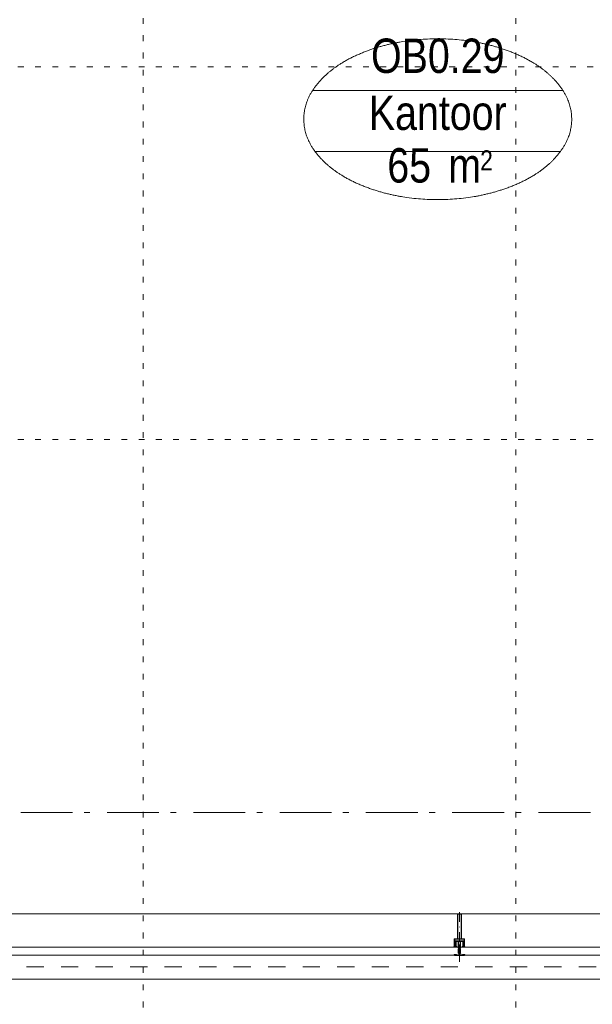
# Model space of a CAD drawing. Header units: millimetres. Extents: x 18442 to 242186, y -49554 to 63508.
# Tile 71 of 175: x 211390 to 214155, y -41685 to -36931. Entities that reach past the tile are written whole.
import ezdxf
from ezdxf.enums import TextEntityAlignment as Align

# ---------------------------------------------------------------- set-up
doc = ezdxf.new("R2010")
doc.units = ezdxf.units.MM
doc.header["$LTSCALE"] = 400
doc.header["$PDMODE"] = 1
doc.header["$PDSIZE"] = 15
for name, pattern in [('STYLE_01', [0.416641, 0.208282, -0.208359]), ('STYLE_05', [0.208282, 0.069427, -0.138855]), ('STYLE_06', [1.041641, 0.625, -0.208282, 0.069427, -0.138931]), ('STYLE_15', [0.240945, 0.11811, -0.059055, 0.004724, -0.059055]), ('STYLE_16', [0.177165, 0.11811, -0.059055])]:
    doc.linetypes.add(name, pattern=pattern)
for name, color, linetype, lineweight in [('1800_GRID', 9, 'STYLE_01', 9), ('Buitenkozijnen', 140, 'Continuous', 15), ('None', 7, 'Continuous', 9), ('Ruimtenummers', 92, 'Continuous', 25)]:
    doc.layers.add(name, color=color, linetype=linetype, lineweight=lineweight)
doc.styles.add('Arial Narrow', font='ARIALN.TTF', dxfattribs={"height": 211.666667})

# ---------------------------------------------------------------- blocks, each defined once
blk = doc.blocks.new('Ruimtenummer UV 50')
at = {"layer": 'Ruimtenummers', "color": 8, "lineweight": 5}
for p, q in [((602.2, 156.5), (-602.3, 156.5)), ((594.7, -137.5), (-594.8, -137.5))]:
    blk.add_line(p, q, dxfattribs=at)
blk.add_open_spline([(-323.4, 353.8), (-173.3, 405.8), (173.3, 405.8), (323.4, 353.8), (473.5, 301.8), (560.1, 211.8), (646.8, 121.7), (646.8, 17.7), (646.8, -86.3), (560.1, -176.3), (473.5, -266.4), (323.4, -318.4), (173.3, -370.4), (-173.3, -370.4), (-323.4, -318.4), (-473.5, -266.4), (-560.2, -176.3), (-646.8, -86.3), (-646.8, 17.7), (-646.8, 121.7), (-560.2, 211.8), (-473.5, 301.8), (-323.4, 353.8)], degree=2, knots=[0, 0, 0, 0.09962, 0.19924, 0.19924, 0.283607, 0.283607, 0.349619, 0.349619, 0.415638, 0.415638, 0.5, 0.5, 0.59962, 0.69924, 0.69924, 0.783607, 0.783607, 0.849619, 0.849619, 0.915638, 0.915638, 1, 1, 1], dxfattribs=at)
at = {"layer": 'Ruimtenummers', "attachment_point": 2, "style": 'Arial Narrow'}
for s, insert, char_height in [(' 2', (220.1, -132.8), 96.8), (' m', (103.6, -122.2), 165.95)]:
    blk.add_mtext(s, dxfattribs=dict(at, insert=insert, char_height=char_height))
at = {"layer": 'Ruimtenummers', "style": 'Arial Narrow'}
for tag, p in [('Nummer', (0, 406.9)), ('Naam', (0, 131.7)), ('Oppervlak', (-137.9, -122.2))]:
    blk.add_attdef(tag, text='', height=165.9, dxfattribs=at).set_placement(p, align=Align.TOP_CENTER)
blk = doc.blocks.new('*U1206')
at = {"layer": 'None', "color": 8, "lineweight": 5, "flags": 128}
for points in [[(-5, -154.3), (-5, -154.3, 0.414214), (-5.5, -154.8), (-5.5, -172.5), (-5.5, -172.5, 0.414214), (-5, -173), (-4, -173), (-4, -173, 0.414214), (-3.5, -172.5), (-3.5, -172.5, 0.414214), (-4, -172), (-4.5, -172), (-4.5, -168.8), (-4.5, -168.8, -0.414214), (-4, -168.3), (-2.7, -168.3), (-2.7, -168.3, 0.221695), (-1.9, -167.9), (-0.8, -166.5), (-0.8, -166.5, -0.466308), (0.8, -166.5), (2, -167.9), (2, -167.9, 0.221695), (2.7, -168.3), (4, -168.3), (4, -168.3, -0.414214), (4.5, -168.8), (4.5, -172), (4, -172), (4, -172, 0.414214), (3.5, -172.5), (3.5, -172.5, 0.414214), (4, -173), (5, -173), (5, -173, 0.414214), (5.5, -172.5), (5.5, -154.8), (5.5, -154.8, 0.414214), (5, -154.3), (4.7, -154.3), (4.7, -155), (4.7, -155, -0.414214), (4.4, -155.3), (4.1, -155.3), (4.1, -155.3, -0.414214), (3.3, -154.5), (3.3, -150.6), (3.3, -150.6, -0.414214), (4.1, -149.8), (4.4, -149.8), (4.4, -149.8, -0.414214), (4.7, -150.1), (4.7, -150.8), (5, -150.8), (5, -150.8, 0.414214), (5.5, -150.3), (5.5, -137.6), (5.5, -137.6, 0.351868), (5.3, -137.3), (5.3, -137.3, 0.351868), (4.9, -137.5), (4.1, -139.2), (4.1, -139.2, 0.314902), (4.2, -139.4), (4.5, -139.7), (4.5, -139.7, -0.198912), (4.5, -139.9), (4.5, -140.1), (4.5, -140.1, -0.198912), (4.5, -140.3), (4.2, -140.6), (4.2, -140.6, 0.414214), (4.2, -140.8), (4.5, -141.1), (4.5, -141.1, -0.198912), (4.5, -141.3), (4.5, -141.5), (4.5, -141.5, -0.198912), (4.5, -141.7), (4.2, -142), (4.2, -142, 0.414214), (4.2, -142.2), (4.5, -142.5), (4.5, -142.5, -0.198912), (4.5, -142.7), (4.5, -143.2), (4.5, -143.2, -0.087489), (4.5, -143.3), (4.2, -144.1), (4.2, -148.5), (4.2, -148.5, -0.414214), (3.9, -148.8), (-3.9, -148.8), (-3.9, -148.8, -0.414214), (-4.2, -148.5), (-4.2, -144.1), (-4.5, -143.3), (-4.5, -143.3, -0.087489), (-4.5, -143.2), (-4.5, -142.7), (-4.5, -142.7, -0.198912), (-4.4, -142.5), (-4.1, -142.2), (-4.1, -142.2, 0.414214), (-4.1, -142), (-4.4, -141.7), (-4.4, -141.7, -0.198912), (-4.5, -141.5), (-4.5, -141.3), (-4.5, -141.3, -0.198912), (-4.4, -141.1), (-4.1, -140.8), (-4.1, -140.8, 0.414214), (-4.1, -140.6), (-4.4, -140.3), (-4.4, -140.3, -0.198912), (-4.5, -140.1), (-4.5, -139.9), (-4.5, -139.9, -0.198912), (-4.4, -139.7), (-4.1, -139.4), (-4.1, -139.4, 0.314902), (-4.1, -139.2), (-4.9, -137.5), (-4.9, -137.5, 0.351868), (-5.3, -137.3), (-5.3, -137.3, 0.351868), (-5.5, -137.6), (-5.5, -150.3), (-5.5, -150.3, 0.414214), (-5, -150.8), (-4.7, -150.8), (-4.7, -150.1), (-4.7, -150.1, -0.414214), (-4.4, -149.8), (-4.1, -149.8), (-4.1, -149.8, -0.414214), (-3.3, -150.6), (-3.3, -154.5), (-3.3, -154.5, -0.414214), (-4.1, -155.3), (-4.4, -155.3), (-4.4, -155.3, -0.414214), (-4.7, -155), (-4.7, -154.3)], [(-4.5, -161.7, -0.414214), (-4, -161.2), (-2.7, -161.2), (-2.7, -161.2, 0.414214), (-2.5, -161), (-2.5, -160.4), (-2.5, -160.4, 0.414214), (-2.7, -160.2), (-4, -160.2), (-4, -160.2, -0.414214), (-4.5, -159.7), (-4.5, -156.8), (-4.5, -156.8, -0.414214), (-4, -156.3), (4, -156.3), (4, -156.3, -0.414214), (4.5, -156.8), (4.5, -159.7), (4.5, -159.7, -0.414214), (4, -160.2), (2.7, -160.2), (2.7, -160.2, 0.414214), (2.5, -160.4), (2.5, -161), (2.5, -161, 0.414214), (2.7, -161.2), (4, -161.2), (4, -161.2, -0.414214), (4.5, -161.7), (4.5, -166.8), (4.5, -166.8, -0.414214), (4, -167.3), (3, -167.3), (3, -167.3, -0.221695), (2.6, -167.1), (1.5, -165.9), (1.5, -165.9, 0.466308), (-1.5, -165.9), (-2.6, -167.1), (-2.6, -167.1, -0.221695), (-2.9, -167.3), (-4, -167.3), (-4, -167.3, -0.414214), (-4.5, -166.8), (-4.5, -161.7)], [(-1.8, -149.8, 0.414214), (-2.3, -150.3), (-2.3, -155.1), (-2.3, -155.1, 0.414214), (-2.1, -155.3), (2.1, -155.3), (2.1, -155.3, 0.414214), (2.3, -155.1), (2.3, -150.3), (2.3, -150.3, 0.414214), (1.8, -149.8), (-1.8, -149.8)]]:
    blk.add_lwpolyline(points, format="xyb", close=True, dxfattribs=at)
blk = doc.blocks.new('*U1207')
at = {"layer": 'None', "color": 8, "lineweight": 5, "flags": 128}
for points in [[(-13.5, -182.8), (-13.5, -181.9), (-14.5, -181.1), (-14.5, -181.1, 0.36397), (-14.9, -181.1), (-14.9, -181.1), (-15.4, -181.5), (-15.4, -181.5, -0.36397), (-15.8, -181.5), (-15.8, -181.5), (-16.3, -181.1), (-16.3, -181.1, 0.36397), (-16.7, -181.1), (-16.7, -181.1), (-17.2, -181.5), (-17.2, -181.5, -0.36397), (-17.6, -181.5), (-17.6, -181.5), (-18.1, -181.1), (-18.1, -181.1, 0.36397), (-18.5, -181.1), (-18.5, -181.1), (-19, -181.5), (-19, -181.5, -0.36397), (-19.4, -181.5), (-19.4, -181.5), (-19.9, -181.1), (-19.9, -181.1, 0.36397), (-20.3, -181.1), (-20.3, -181.1), (-20.8, -181.5), (-20.8, -181.5, -0.36397), (-21.2, -181.5), (-21.2, -181.5), (-21.7, -181.1), (-21.7, -181.1, 0.36397), (-22.1, -181.1), (-22.1, -181.1), (-22.4, -181.3), (-23.2, -181.3), (-23.5, -181.1), (-23.5, -181.1, 0.36397), (-23.9, -181.1), (-23.9, -181.1), (-24.2, -181.3), (-24.5, -181.3), (-24.5, -181.3, -0.267949), (-24.8, -181.2), (-24.8, -181.2), (-24.9, -180.9), (-24.9, -180.9, 0.339454), (-25.3, -180.7), (-25.3, -180.7, 0.339454), (-25.5, -181), (-25.5, -181), (-25.5, -184.4), (-25.5, -184.4, 0.414214), (-25.2, -184.7), (-25.2, -184.7), (-24.3, -184.7), (-24.3, -184.7, 0.414214), (-24, -184.4), (-24, -184.4), (-24, -182.7), (-24, -182.7, 0.236068), (-24.1, -182.5), (-24.1, -182.5), (-24.1, -182.5, -0.548276), (-24, -182.2), (-24, -182.2, -0.548276), (-23.8, -182.4), (-23.8, -182.4), (-23.8, -182.4, 0.250388), (-23.6, -182.3), (-23.6, -182.3), (-22.8, -182.3), (-22.8, -182.3, -0.414214), (-22.5, -182.6), (-22.5, -182.6), (-22.5, -183.3), (-22.5, -183.3, 0.414214), (-22.2, -183.6), (-22.2, -183.6), (-22, -183.6), (-22, -183.6, 0.131652), (-21.8, -183.5), (-21.8, -183.5), (-20.5, -182.8), (-13.5, -182.8)], [(-6, -180.7), (-6, -180.7, -0.388879), (-8.7, -183.2), (-8.7, -183.2), (-20.4, -183.2), (-21.6, -183.9), (-22.9, -183.9), (-22.9, -182.7), (-23.8, -182.7), (-23.8, -184.8), (23.8, -184.8), (23.8, -182.7), (22.9, -182.7), (22.9, -183.9), (21.7, -183.9), (20.4, -183.2), (8.7, -183.2), (8.7, -183.2, -0.388879), (6, -180.7), (6, -180.7), (5.3, -173.2), (2.5, -173.2), (2.5, -171.2), (-2.5, -171.2), (-2.5, -173.2), (-5.3, -173.2), (-6, -180.7)], [(13.5, -182.8), (13.5, -181.9), (14.5, -181.1), (14.5, -181.1, -0.36397), (14.9, -181.1), (14.9, -181.1), (15.4, -181.5), (15.4, -181.5, 0.36397), (15.8, -181.5), (15.8, -181.5), (16.3, -181.1), (16.3, -181.1, -0.36397), (16.7, -181.1), (16.7, -181.1), (17.2, -181.5), (17.2, -181.5, 0.36397), (17.6, -181.5), (17.6, -181.5), (18.1, -181.1), (18.1, -181.1, -0.36397), (18.5, -181.1), (18.5, -181.1), (19, -181.5), (19, -181.5, 0.36397), (19.4, -181.5), (19.4, -181.5), (19.9, -181.1), (19.9, -181.1, -0.36397), (20.3, -181.1), (20.3, -181.1), (20.8, -181.5), (20.8, -181.5, 0.36397), (21.2, -181.5), (21.2, -181.5), (21.7, -181.1), (21.7, -181.1, -0.36397), (22.1, -181.1), (22.1, -181.1), (22.4, -181.3), (23.2, -181.3), (23.5, -181.1), (23.5, -181.1, -0.36397), (23.9, -181.1), (23.9, -181.1), (24.2, -181.3), (24.5, -181.3), (24.5, -181.3, 0.267949), (24.8, -181.2), (24.8, -181.2), (25, -180.9), (25, -180.9, -0.339454), (25.3, -180.7), (25.3, -180.7, -0.339454), (25.5, -181), (25.5, -181), (25.5, -184.4), (25.5, -184.4, -0.414214), (25.2, -184.7), (25.2, -184.7), (24.3, -184.7), (24.3, -184.7, -0.414214), (24, -184.4), (24, -184.4), (24, -182.7), (24, -182.7, -0.236068), (24.1, -182.5), (24.1, -182.5), (24.1, -182.5, 0.548276), (24.1, -182.2), (24.1, -182.2, 0.548276), (23.9, -182.4), (23.9, -182.4), (23.9, -182.4, -0.250388), (23.6, -182.3), (23.6, -182.3), (22.8, -182.3), (22.8, -182.3, 0.414214), (22.5, -182.6), (22.5, -182.6), (22.5, -183.3), (22.5, -183.3, -0.414214), (22.2, -183.6), (22.2, -183.6), (22, -183.6), (22, -183.6, -0.131652), (21.8, -183.5), (21.8, -183.5), (20.5, -182.8), (13.5, -182.8)]]:
    blk.add_lwpolyline(points, format="xyb", close=True, dxfattribs=at)
blk = doc.blocks.new('verticale stijl 150x50 UV')
at = {"layer": 'None', "color": 8, "linetype": 'STYLE_15', "lineweight": 5}
blk.add_line((0, -216), (0, 35), dxfattribs=at)
at = {"layer": 'None', "color": 8, "lineweight": 5}
for p, q in [((-24.8, -133.4), (-24.8, -133.4)), ((-24.8, -134.2), (-24.8, -134.2)), ((-24.8, -135), (-24.8, -135)), ((-24.8, -135.8), (-24.8, -135.8)), ((-24.8, -136.6), (-24.8, -136.6)), ((-24.8, -137.4), (-24.8, -137.4)), ((-24.8, -138.3), (-24.8, -138.3)), ((-24.8, -139.1), (-24.8, -139.1)), ((-24.8, -139.9), (-24.8, -139.9)), ((-24.8, -140.7), (-24.8, -140.7)), ((-24.8, -141.5), (-24.8, -141.5)), ((-24.8, -142.3), (-24.8, -142.3)), ((-24, -133), (-24, -133)), ((-24, -133.8), (-24, -133.8)), ((-24, -134.6), (-24, -134.6)), ((-24, -135.4), (-24, -135.4)), ((-24, -136.2), (-24, -136.2)), ((-24, -137), (-24, -137)), ((-24, -137.9), (-24, -137.9)), ((-24, -138.7), (-24, -138.7)), ((-24, -139.5), (-24, -139.5)), ((-24, -140.3), (-24, -140.3)), ((-24, -141.1), (-24, -141.1)), ((-24, -141.9), (-24, -141.9)), ((-23.2, -133.4), (-23.2, -133.4)), ((-23.2, -134.2), (-23.2, -134.2)), ((-23.2, -135), (-23.2, -135)), ((-23.2, -135.8), (-23.2, -135.8)), ((-23.2, -136.6), (-23.2, -136.6)), ((-23.2, -137.4), (-23.2, -137.4)), ((-23.2, -138.3), (-23.2, -138.3)), ((-23.2, -139.1), (-23.2, -139.1)), ((-23.2, -139.9), (-23.2, -139.9)), ((-23.2, -140.7), (-23.2, -140.7)), ((-23.2, -141.5), (-23.2, -141.5)), ((-22.4, -133), (-22.4, -133)), ((-22.4, -133.8), (-22.4, -133.8)), ((-22.4, -134.6), (-22.4, -134.6)), ((-22.4, -140.3), (-22.4, -140.3)), ((-22.4, -141.1), (-22.4, -141.1)), ((-21.6, -126.9), (-21.6, -126.9)), ((-21.6, -127.7), (-21.6, -127.7)), ((-21.6, -128.5), (-21.6, -128.5)), ((-21.6, -129.3), (-21.6, -129.3)), ((-21.6, -130.1), (-21.6, -130.1)), ((-21.6, -130.9), (-21.6, -130.9)), ((-21.6, -131.8), (-21.6, -131.8)), ((-21.6, -132.6), (-21.6, -132.6)), ((-21.6, -133.4), (-21.6, -133.4)), ((-21.6, -134.2), (-21.6, -134.2)), ((-21.6, -135), (-21.6, -135)), ((-21.6, -139.9), (-21.6, -139.9)), ((-21.6, -140.7), (-21.6, -140.7)), ((-21.6, -141.5), (-21.6, -141.5)), ((-20.7, -126.5), (-20.7, -126.5)), ((-20.7, -128.9), (-20.7, -128.9)), ((-20.7, -129.7), (-20.7, -129.7)), ((-20.7, -130.5), (-20.7, -130.5)), ((-20.7, -131.4), (-20.7, -131.4)), ((-20.7, -132.2), (-20.7, -132.2)), ((-20.7, -133), (-20.7, -133)), ((-20.7, -133.8), (-20.7, -133.8)), ((-20.7, -134.6), (-20.7, -134.6)), ((-20.7, -135.4), (-20.7, -135.4)), ((-20.7, -136.2), (-20.7, -136.2)), ((-20.7, -137), (-20.7, -137)), ((-20.7, -137.9), (-20.7, -137.9)), ((-20.7, -138.7), (-20.7, -138.7)), ((-20.7, -139.5), (-20.7, -139.5)), ((-20.7, -140.3), (-20.7, -140.3)), ((-20.7, -141.1), (-20.7, -141.1)), ((-19.9, -126.1), (-19.9, -126.1)), ((-19.9, -130.1), (-19.9, -130.1)), ((-19.9, -130.9), (-19.9, -130.9)), ((-19.9, -131.8), (-19.9, -131.8)), ((-19.9, -132.6), (-19.9, -132.6)), ((-19.9, -133.4), (-19.9, -133.4)), ((-19.9, -134.2), (-19.9, -134.2)), ((-19.9, -135), (-19.9, -135)), ((-19.9, -135.8), (-19.9, -135.8)), ((-19.9, -136.6), (-19.9, -136.6)), ((-19.9, -137.4), (-19.9, -137.4)), ((-19.9, -138.3), (-19.9, -138.3)), ((-19.9, -139.1), (-19.9, -139.1)), ((-19.9, -139.9), (-19.9, -139.9)), ((-19.9, -140.7), (-19.9, -140.7)), ((-19.9, -141.5), (-19.9, -141.5)), ((-19.9, -142.3), (-19.9, -142.3)), ((-19.1, -126.5), (-19.1, -126.5)), ((-19.1, -127.3), (-19.1, -127.3)), ((-19.1, -128.9), (-19.1, -128.9)), ((-19.1, -129.7), (-19.1, -129.7)), ((-19.1, -130.5), (-19.1, -130.5)), ((-19.1, -131.4), (-19.1, -131.4)), ((-19.1, -132.2), (-19.1, -132.2)), ((-19.1, -133), (-19.1, -133)), ((-19.1, -133.8), (-19.1, -133.8)), ((-19.1, -134.6), (-19.1, -134.6)), ((-19.1, -140.3), (-19.1, -140.3)), ((-19.1, -141.1), (-19.1, -141.1)), ((-19.1, -141.9), (-19.1, -141.9)), ((-18.3, -127.7), (-18.3, -127.7)), ((-18.3, -128.5), (-18.3, -128.5)), ((-18.3, -129.3), (-18.3, -129.3)), ((-18.3, -133.4), (-18.3, -133.4)), ((-18.3, -134.2), (-18.3, -134.2)), ((-18.3, -135), (-18.3, -135)), ((-18.3, -139.9), (-18.3, -139.9)), ((-18.3, -140.7), (-18.3, -140.7)), ((-18.3, -141.5), (-18.3, -141.5)), ((-18.3, -142.3), (-18.3, -142.3)), ((-17.5, -133), (-17.5, -133)), ((-17.5, -133.8), (-17.5, -133.8)), ((-17.5, -134.6), (-17.5, -134.6)), ((-17.5, -135.4), (-17.5, -135.4)), ((-17.5, -136.2), (-17.5, -136.2)), ((-17.5, -137), (-17.5, -137)), ((-17.5, -137.9), (-17.5, -137.9)), ((-17.5, -138.7), (-17.5, -138.7)), ((-17.5, -139.5), (-17.5, -139.5)), ((-17.5, -140.3), (-17.5, -140.3)), ((-17.5, -141.1), (-17.5, -141.1)), ((-17.5, -141.9), (-17.5, -141.9)), ((-16.7, -133.4), (-16.7, -133.4)), ((-16.7, -134.2), (-16.7, -134.2)), ((-16.7, -135), (-16.7, -135)), ((-16.7, -135.8), (-16.7, -135.8)), ((-16.7, -136.6), (-16.7, -136.6)), ((-16.7, -137.4), (-16.7, -137.4)), ((-16.7, -138.3), (-16.7, -138.3)), ((-16.7, -139.1), (-16.7, -139.1)), ((-16.7, -139.9), (-16.7, -139.9)), ((-16.7, -140.7), (-16.7, -140.7)), ((-16.7, -141.5), (-16.7, -141.5)), ((-16.7, -142.3), (-16.7, -142.3)), ((-15.9, -141.1), (-15.9, -141.1)), ((-15.9, -141.9), (-15.9, -141.9)), ((-15.1, -142.3), (-15.1, -142.3)), ((-14.2, -141.9), (-14.2, -141.9)), ((-25.6, -142.7), (-25.6, -142.7)), ((-25.6, -144.4), (-25.6, -144.4)), ((-24.8, -143.1), (-24.8, -143.1)), ((-24.8, -144.8), (-24.8, -144.8)), ((-24, -142.7), (-24, -142.7)), ((-24, -144.4), (-24, -144.4)), ((-23.2, -144.8), (-23.2, -144.8)), ((-22.4, -144.4), (-22.4, -144.4)), ((-21.6, -144.8), (-21.6, -144.8)), ((-20.7, -144.4), (-20.7, -144.4)), ((-19.9, -143.1), (-19.9, -143.1)), ((-19.9, -143.9), (-19.9, -143.9)), ((-17.5, -142.7), (-17.5, -142.7)), ((-16.7, -143.1), (-16.7, -143.1)), ((-15.9, -142.7), (-15.9, -142.7)), ((-15.9, -144.4), (-15.9, -144.4)), ((-15.1, -143.1), (-15.1, -143.1)), ((-15.1, -143.9), (-15.1, -143.9)), ((-15.1, -144.8), (-15.1, -144.8)), ((-14.2, -142.7), (-14.2, -142.7)), ((-14.2, -143.5), (-14.2, -143.5)), ((-14.2, -144.4), (-14.2, -144.4)), ((-13.4, -143.1), (-13.4, -143.1)), ((-13.4, -143.9), (-13.4, -143.9))]:
    blk.add_line(p, q, dxfattribs=at)
at = {"layer": 'None', "color": 8, "linetype": 'STYLE_16', "lineweight": 5}
for p, q in [((-2.2, -155.1), (0, -154.5)), ((-2.2, -156.7), (-2.2, -155.1)), ((-1.5, -156.9), (-1.5, -155)), ((-1, -157), (-1, -155.1)), ((2.3, -155.1), (0, -154.5)), ((1, -157), (1, -155.1)), ((1.5, -156.9), (1.5, -155)), ((2.3, -156.7), (2.3, -155.1))]:
    blk.add_line(p, q, dxfattribs=at)
at = {"layer": 'None', "color": 8, "linetype": 'Continuous', "lineweight": 5, "flags": 128}
for points in [[(-10, 15.4), (10, 15.4), (10, -104.8), (25, -104.8), (25, -116.8), (-25, -116.8), (-25, -104.8), (-10, -104.8)], [(-8, 13.4), (-8, -104.8), (8, -104.8), (8, 13.4)], [(8, -106.8), (-8, -106.8), (-23, -106.8), (-23, -114.8), (23, -114.8), (23, -106.8)]]:
    blk.add_lwpolyline(points, close=True, dxfattribs=at)
at = {"layer": 'None', "color": 8, "lineweight": 5, "flags": 128}
for points in [[(-14.8, -144.8), (-14.8, -144.8, 0.390793), (-13.2, -143.5), (-13.2, -143.5, 0.390793), (-14.4, -141.8), (-14.4, -141.8, -0.352623), (-16, -139.9), (-16, -133.1), (-16, -133.1, 0.414214), (-16.3, -132.8), (-17.6, -132.8), (-18.1, -133), (-18.1, -133, -0.520293), (-18.3, -132.8), (-18.3, -130.1), (-18.2, -130), (-18.2, -128), (-18.2, -128, -0.577863), (-18.1, -127.7), (-18, -127.7), (-18, -127.7, 0.366605), (-17.7, -127.5), (-17.7, -127.5, 0.366605), (-17.9, -127.1), (-17.9, -127.1, -0.130834), (-19.2, -126.1), (-19.2, -126.1, 0.439074), (-20.7, -126.1), (-20.7, -126.1, -0.133252), (-22, -127.1), (-22, -127.1, 0.366605), (-22.2, -127.5), (-22.2, -127.5, 0.366605), (-21.9, -127.7), (-21.8, -127.7), (-21.8, -127.7, -0.577455), (-21.8, -128), (-21.8, -130), (-21.6, -130.1), (-21.6, -132.8), (-21.6, -132.8, -0.52048), (-21.9, -133), (-22.4, -132.8), (-24.7, -132.8), (-24.7, -132.8, 0.414214), (-25, -133.1), (-25, -140.9), (-25, -140.9, -0.255976), (-25.9, -142.6), (-25.9, -142.6, 0.749676), (-25.3, -144.8), (-21.2, -144.8), (-21.2, -144.8, 0.414214), (-19.2, -142.8), (-19.2, -142.8, -0.402808), (-18.7, -142.3), (-18.7, -142.3, -0.402808), (-18.2, -142.8), (-18.2, -142.8, 0.233259), (-18, -143.1), (-14.6, -143.6), (-14.6, -143.6, -0.419014), (-14.5, -143.7), (-14.5, -143.7, -0.419014), (-14.6, -143.8), (-16, -143.8), (-16, -143.8, 0.414214), (-16.5, -144.3), (-16.5, -144.3, 0.414214), (-16, -144.8)], [(-23.2, -141.6), (-23.2, -141.6, 0.418874), (-23.7, -142.1), (-23.7, -142.1, -0.396568), (-25.3, -143.4), (-25.3, -143.4, 0.437017), (-25.7, -143.7), (-25.7, -143.7, 0.437017), (-25.4, -144), (-21.9, -144), (-21.9, -144, 0.263556), (-20.2, -143), (-20.2, -143, 0.552342), (-20.8, -141.8)], [(25, -132.6), (25, -116.8), (23.1, -116.8), (-23.1, -116.8), (-25, -116.8), (-25, -132.6), (-22.1, -132.6), (-22.1, -128), (-22.6, -128), (-22.6, -126.6), (-22.1, -126.6), (-22.1, -124.7), (-21.9, -124.5), (-21.9, -120.3), (-21.9, -120.3, -0.414214), (-20.2, -118.6), (-20.1, -118.6), (-20.1, -118.6, -0.414214), (-18.4, -120.3), (-18.4, -124.5), (-18.2, -124.7), (-18.2, -126.6), (-17.7, -126.6), (-17.7, -128), (-18.2, -128), (-18.2, -132.6), (-16.3, -132.6), (-16.3, -119.8), (-16.3, -119.8, -0.414214), (-15.1, -118.6), (-15.1, -118.6), (-6.5, -118.6), (-6.5, -118.6, -0.414214), (-5.3, -119.8), (-5.3, -136.8), (-3.9, -136.8), (-3.9, -139.6), (-4.3, -140), (-3.9, -140.4), (-3.9, -141), (-4.3, -141.4), (-3.9, -141.8), (-3.9, -142.4), (-4.3, -142.8), (-3.9, -143.8), (-3.9, -148.6), (-2.2, -148.6), (-2.2, -137.8), (-2.2, -137.8, -0.414214), (0, -135.6), (0, -135.6), (0, -135.6, -0.414214), (2.2, -137.8), (2.2, -148.6), (3.9, -148.6), (3.9, -143.8), (4.3, -142.8), (3.9, -142.4), (3.9, -141.8), (4.3, -141.4), (3.9, -141), (3.9, -140.4), (4.3, -140), (3.9, -139.6), (3.9, -136.8), (5.4, -136.8), (5.4, -119.8), (5.4, -119.8, -0.414214), (6.6, -118.6), (6.6, -118.6), (15.1, -118.6), (15.1, -118.6, -0.414214), (16.3, -119.8), (16.3, -132.6), (18.2, -132.6), (18.2, -128), (17.7, -128), (17.7, -126.6), (18.2, -126.6), (18.2, -124.7), (18.5, -124.5), (18.5, -120.3), (18.5, -120.3, -0.414214), (20.2, -118.6), (20.2, -118.6), (20.2, -118.6, -0.414214), (21.9, -120.3), (21.9, -124.5), (22.1, -124.7), (22.1, -126.6), (22.6, -126.6), (22.6, -128), (22.1, -128), (22.1, -132.6)], [(-23, -135.9), (-23, -135.9, -0.414214), (-22.1, -135), (-22.1, -135, -0.414214), (-21.3, -135.9), (-21.3, -138.8), (-21.3, -138.8, -0.414214), (-22.1, -139.6), (-22.1, -139.6, -0.414214), (-23, -138.8)], [(-21, -127.8, -0.29188), (-20.8, -127.3), (-20.3, -126.9), (-20.3, -126.9, -0.344328), (-19.7, -126.9), (-19.2, -127.3), (-19.2, -127.3, -0.29188), (-19, -127.8), (-19.4, -129.5), (-19.4, -129.5, -0.348796), (-20, -130), (-20, -130, -0.348796), (-20.6, -129.5), (-21, -127.8)], [(-18.8, -139.6, -0.414214), (-19.7, -138.8), (-19.7, -135.9), (-19.7, -135.9, -0.414214), (-18.8, -135), (-18.8, -135, -0.414214), (-18, -135.9), (-18, -138.8), (-18, -138.8, -0.414214), (-18.8, -139.6)], [(14.8, -144.8), (14.8, -144.8, -0.390793), (13.3, -143.5), (13.3, -143.5, -0.390793), (14.4, -141.8), (14.4, -141.8, 0.352623), (16, -139.9), (16, -133.1), (16, -133.1, -0.414214), (16.3, -132.8), (17.6, -132.8), (18.1, -133), (18.1, -133, 0.520293), (18.4, -132.8), (18.4, -130.1), (18.2, -130), (18.2, -128), (18.2, -128, 0.577863), (18.2, -127.7), (18.1, -127.7), (18.1, -127.7, -0.366605), (17.8, -127.5), (17.8, -127.5, -0.366605), (18, -127.1), (18, -127.1, 0.130834), (19.3, -126.1), (19.3, -126.1, -0.439074), (20.7, -126.1), (20.7, -126.1, 0.133252), (22.1, -127.1), (22.1, -127.1, -0.366605), (22.3, -127.5), (22.3, -127.5, -0.366605), (22, -127.7), (21.9, -127.7), (21.9, -127.7, 0.577455), (21.8, -128), (21.8, -130), (21.7, -130.1), (21.7, -132.8), (21.7, -132.8, 0.52048), (21.9, -133), (22.4, -132.8), (24.7, -132.8), (24.7, -132.8, -0.414214), (25, -133.1), (25, -140.9), (25, -140.9, 0.255976), (25.9, -142.6), (25.9, -142.6, -0.749676), (25.3, -144.8), (21.2, -144.8), (21.2, -144.8, -0.414214), (19.2, -142.8), (19.2, -142.8, 0.402808), (18.7, -142.3), (18.7, -142.3, 0.402808), (18.2, -142.8), (18.2, -142.8, -0.233259), (18, -143.1), (14.6, -143.6), (14.6, -143.6, 0.419014), (14.5, -143.7), (14.5, -143.7, 0.419014), (14.6, -143.8), (16, -143.8), (16, -143.8, -0.414214), (16.5, -144.3), (16.5, -144.3, -0.414214), (16, -144.8)], [(18.9, -139.6, 0.414214), (19.7, -138.8), (19.7, -135.9), (19.7, -135.9, 0.414214), (18.9, -135), (18.9, -135, 0.414214), (18, -135.9), (18, -138.8), (18, -138.8, 0.414214), (18.9, -139.6)], [(21, -127.8, 0.29188), (20.8, -127.3), (20.3, -126.9), (20.3, -126.9, 0.344328), (19.7, -126.9), (19.2, -127.3), (19.2, -127.3, 0.29188), (19, -127.8), (19.4, -129.5), (19.4, -129.5, 0.348796), (20, -130), (20, -130, 0.348796), (20.6, -129.5), (21, -127.8)], [(23.2, -141.6), (23.2, -141.6, -0.418874), (23.7, -142.1), (23.7, -142.1, 0.396568), (25.3, -143.4), (25.3, -143.4, -0.437017), (25.7, -143.7), (25.7, -143.7, -0.437017), (25.4, -144), (21.9, -144), (21.9, -144, -0.263556), (20.2, -143), (20.2, -143, -0.552342), (20.8, -141.8)], [(23, -135.9), (23, -135.9, 0.414214), (22.2, -135), (22.2, -135, 0.414214), (21.3, -135.9), (21.3, -138.8), (21.3, -138.8, 0.414214), (22.2, -139.6), (22.2, -139.6, 0.414214), (23, -138.8)], [(0, -157.1), (0, -157.1, -0.163834), (-4.3, -155.6), (-4.3, -155.6), (-4.3, -155.6, -0.234469), (-4.7, -154.8), (-4.7, -154.8), (-4.7, -153.6), (4.8, -153.6), (4.8, -154.8), (4.8, -154.8, -0.234469), (4.4, -155.6), (4.4, -155.6), (4.4, -155.6, -0.163834), (0, -157.1), (0, -157.1)]]:
    blk.add_lwpolyline(points, format="xyb", close=True, dxfattribs=at)
blk.add_lwpolyline([(4, -118.6), (4, -134.3), (-4, -134.3), (-4, -118.6)], close=True, dxfattribs=at)
at = {"layer": 'None', "color": 8, "linetype": 'STYLE_16', "lineweight": 5}
for centre, radius, start, end in [((-1.6, -158.4), 3.38, 79.3357, 100.6643), ((0, -163.2), 8.16, 82.9585, 97.0415), ((0, -160.4), 3.5, 73.4149, 106.5851), ((1.6, -158.4), 3.38, 79.3357, 100.6643)]:
    blk.add_arc(centre, radius, start, end, dxfattribs=at)
at = {"layer": 'None', "color": 7}
for name in ['*U1206', '*U1207']:
    blk.add_blockref(name, (0, 0), dxfattribs=at)
blk = doc.blocks.new('*U2424')
at = {"layer": '1800_GRID', "color": 43, "linetype": 'STYLE_05', "lineweight": 9}
for p, q in [((32591.1, -36784.4), (32591.1, -4384.4)), ((34391.1, -36784.4), (34391.1, -4384.4))]:
    blk.add_line(p, q, dxfattribs=at)
blk = doc.blocks.new('*U2425')
at = {"layer": '1800_GRID', "color": 43, "linetype": 'STYLE_05', "lineweight": 9}
for p, q in [((59591.1, -30910), (29270.1, -30910)), ((59591.1, -32710), (29270.1, -32710))]:
    blk.add_line(p, q, dxfattribs=at)
blk = doc.blocks.new('*U2429')
at = {"layer": '1800_GRID', "color": 7}
blk.add_blockref('*U2425', (0, 0), dxfattribs=at)
blk = doc.blocks.new('*U2434')
at = {"layer": '1800_GRID', "color": 43, "linetype": 'STYLE_05', "lineweight": 9}
for p, q in [((32591.1, -36784.4), (32591.1, -4384.4)), ((34391.1, -36784.4), (34391.1, -4384.4)), ((59591.1, -30910), (29270.1, -30910)), ((59591.1, -32710), (29270.1, -32710))]:
    blk.add_line(p, q, dxfattribs=at)
at = {"layer": '1800_GRID', "color": 43, "linetype": 'Continuous', "lineweight": 5}
blk.add_point((32591.1, -32710), dxfattribs=at)

msp = doc.modelspace()

# ---------------------------------------------------------------- linework, layer by layer
at = {"layer": 'Buitenkozijnen', "color": 43, "linetype": 'Continuous', "lineweight": 9}
for p, q in [((218020.3849, -41248.38115), (209152.7849, -41248.38115)), ((219561.48518, -41563.65314), (208948.2849, -41563.65314))]:
    msp.add_line(p, q, dxfattribs=at)
at = {"layer": 'Buitenkozijnen', "color": 140, "linetype": 'Continuous', "lineweight": 15}
for p, q in [((208978.3849, -41408.38115), (218037.90094, -41408.38115)), ((208978.3849, -41448.38115), (218037.90094, -41448.38115))]:
    msp.add_line(p, q, dxfattribs=at)
at = {"layer": 'None', "color": 43, "linetype": 'STYLE_06', "lineweight": 9}
msp.add_line((241644.72553, -40758.38115), (207924.8249, -40758.38115), dxfattribs=at)
at = {"layer": 'None', "color": 8, "linetype": 'STYLE_01', "lineweight": 5, "flags": 128}
msp.add_lwpolyline([(210089.92153, -41503.38115), (220812.0526, -41503.38115)], dxfattribs=at)

# ---------------------------------------------------------------- block references
at = {"layer": '1800_GRID', "color": 7}
for name in ['*U2434', '*U2424', '*U2429']:
    msp.add_blockref(name, (179394.72553, -6248.38115), dxfattribs=at)
at = {"layer": 'Buitenkozijnen', "color": 7, "xscale": -1}
msp.add_blockref('verticale stijl 150x50 UV', (213513.347, -41263.75715), dxfattribs=at)
at = {"layer": 'Ruimtenummers'}
msp.add_blockref('Ruimtenummer UV 50', (213408.66616, -37429.1249), dxfattribs=at).add_auto_attribs({'Nummer': 'OB0.29', 'Naam': 'Kantoor', 'Oppervlak': '65'})

doc.saveas('drawing.dxf')
